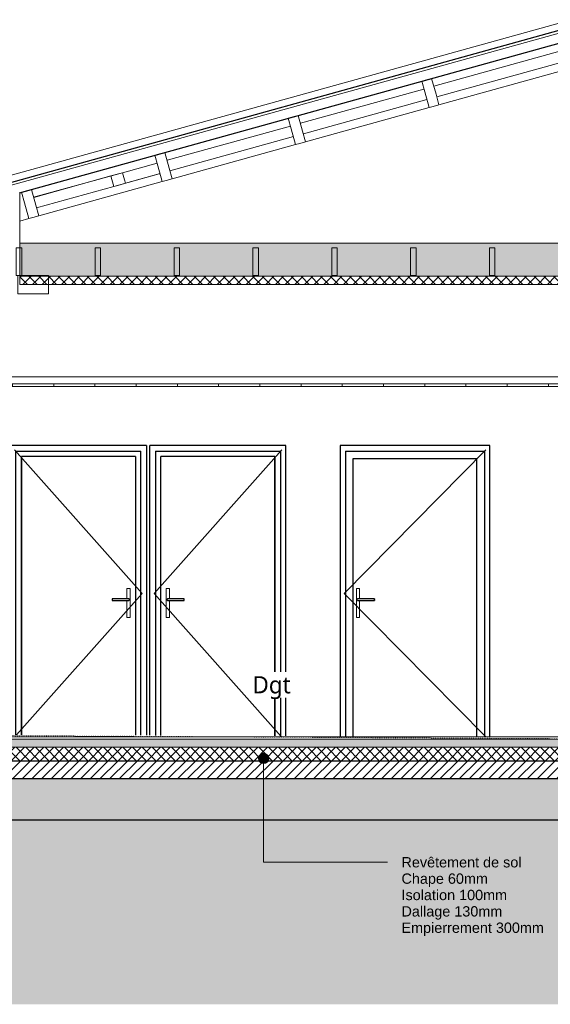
# Model space of a CAD drawing. Header units: millimetres. Extents: x -21851 to 219842, y -3161 to 6433.
# Tile 58 of 81: x 150466 to 154328, y -1945 to 5218. Entities that reach past the tile are written whole.
import ezdxf

# ---------------------------------------------------------------- set-up
doc = ezdxf.new("R2010")
doc.units = ezdxf.units.MM
doc.linetypes.add('A-pointilles', pattern=[0.53, 0, -0.53])
for name, color, linetype, lineweight in [('A-AREA-IDEN', 2, 'Continuous', 9), ('A-CLNG', 13, 'Continuous', 13), ('A-CLNG-FNSH', 13, 'Continuous', 13), ('A-CLNG-PATT', 13, 'Continuous', 13), ('A-DOOR', 31, 'Continuous', 25), ('A-DOOR-FRAM', 31, 'Continuous', 25), ('A-FLOR-FNSH', 192, 'Continuous', 13), ('A-FLOR-MCUT', 51, 'Continuous', 13), ('A-FLOR-PATT', 8, 'Continuous', 13), ('A-ROOF', 132, 'Continuous', 13), ('A-ROOF-FNSH', 132, 'Continuous', 13), ('C-TOPO-FNSH', 192, 'A-pointilles', 13), ('C-TOPO-MCUT', 51, 'Continuous', 25), ('C-TOPO-PATT', 8, 'Continuous', 100), ('G-ANNO-TEXT', 231, 'Continuous', 9), ('I-WALL', 2, 'Continuous', 13), ('S-BEAM', 12, 'Continuous', 13)]:
    doc.layers.add(name, color=color, linetype=linetype, lineweight=lineweight)
doc.styles.add('Arial', font='arial.ttf', dxfattribs={"height": 75})
doc.styles.add('Trebuchet MS_1', font='trebuc.ttf', dxfattribs={"height": 125})

# ---------------------------------------------------------------- blocks, each defined once
blk = doc.blocks.new('Family - IfcPlate - PLAT-251661-COUPE KK_50')
at = {"layer": 'S-BEAM', "color": 10, "lineweight": 18}
for p, q in [((28859.1, 4865.6), (27897.7, 4599)), ((29820.6, 4599), (28859.1, 4865.6)), ((27825.4, 4579), (26926.9, 4329.8)), ((30791.4, 4329.7), (29892.8, 4579)), ((26854.6, 4309.7), (25956, 4060.5)), ((31762.3, 4060.5), (30863.7, 4309.7)), ((25883.7, 4040.5), (24985.2, 3791.3)), ((32733.1, 3791.2), (31834.5, 4040.4)), ((24912.9, 3771.2), (24846.7, 3752.9)), ((32808.6, 3770.3), (32805.4, 3771.2))]:
    blk.add_line(p, q, dxfattribs=at)
blk = doc.blocks.new('Family - IfcBeam - FP-251752-COUPE KK_50')
at = {"layer": 'S-BEAM', "color": 10, "lineweight": 18}
for p, q in [((25419.2, 3558.5), (25395.3, 3558.5)), ((25395.3, 3558.5), (25395.3, 3478.1)), ((25435.3, 3558.5), (25419.2, 3558.5)), ((25435.3, 3439), (25435.3, 3558.5)), ((25395.3, 3478.1), (25395.3, 3358.5)), ((25435.3, 3358.5), (25435.3, 3439)), ((25395.3, 3358.5), (25411.4, 3358.5)), ((25411.4, 3358.5), (25435.3, 3358.5))]:
    blk.add_line(p, q, dxfattribs=at)
blk = doc.blocks.new('Family - IfcBeam - FP-251756-COUPE KK_50')
at = {"layer": 'S-BEAM', "color": 10, "lineweight": 18}
for p, q in [((27141.1, 3558.5), (27117.1, 3558.5)), ((27117.1, 3558.5), (27117.1, 3478.1)), ((27157.1, 3558.5), (27141.1, 3558.5)), ((27157.1, 3439), (27157.1, 3558.5)), ((27117.1, 3478.1), (27117.1, 3358.5)), ((27157.1, 3358.5), (27157.1, 3439)), ((27117.1, 3358.5), (27133.2, 3358.5)), ((27133.2, 3358.5), (27157.1, 3358.5))]:
    blk.add_line(p, q, dxfattribs=at)
blk = doc.blocks.new('Family - IfcBeam - FP-251792-COUPE KK_50')
at = {"layer": 'S-BEAM', "color": 10, "lineweight": 18}
for p, q in [((27715, 3558.5), (27691.1, 3558.5)), ((27691.1, 3558.5), (27691.1, 3478.1)), ((27731.1, 3558.5), (27715, 3558.5)), ((27731.1, 3439), (27731.1, 3558.5)), ((27691.1, 3478.1), (27691.1, 3358.5)), ((27731.1, 3358.5), (27731.1, 3439)), ((27691.1, 3358.5), (27707.2, 3358.5)), ((27707.2, 3358.5), (27731.1, 3358.5))]:
    blk.add_line(p, q, dxfattribs=at)
blk = doc.blocks.new('Family - IfcBeam - PANNE-251882-COUPE KK_50')
at = {"layer": 'S-BEAM', "color": 10, "lineweight": 18}
for p, q in [((27815.1, 4783.6), (27772, 4771.7)), ((27772, 4771.7), (27793.6, 4693.8)), ((27844.3, 4791.7), (27815.1, 4783.6)), ((27876.1, 4676.8), (27844.3, 4791.7)), ((27793.6, 4693.8), (27825.4, 4578.9)), ((27897.7, 4599), (27876.1, 4676.8)), ((27825.4, 4578.9), (27854.6, 4587)), ((27854.6, 4587), (27897.7, 4599))]:
    blk.add_line(p, q, dxfattribs=at)
blk = doc.blocks.new('Family - IfcBeam - FP-251908-COUPE KK_50')
at = {"layer": 'S-BEAM', "color": 10, "lineweight": 18}
for p, q in [((28288.9, 3558.5), (28265, 3558.5)), ((28265, 3558.5), (28265, 3478.1)), ((28305, 3558.5), (28288.9, 3558.5)), ((28305, 3439), (28305, 3558.5)), ((28265, 3478.1), (28265, 3358.5)), ((28305, 3358.5), (28305, 3439)), ((28265, 3358.5), (28281.1, 3358.5)), ((28281.1, 3358.5), (28305, 3358.5))]:
    blk.add_line(p, q, dxfattribs=at)
blk = doc.blocks.new('Family - IfcBeam - FP-251948-COUPE KK_50')
at = {"layer": 'S-BEAM', "color": 10, "lineweight": 18}
for p, q in [((24845.3, 3558.5), (24821.4, 3558.5)), ((24821.4, 3558.5), (24821.4, 3478.1)), ((24861.4, 3558.5), (24845.3, 3558.5)), ((24861.4, 3439), (24861.4, 3558.5)), ((24821.4, 3478.1), (24821.4, 3358.5)), ((24861.4, 3358.5), (24861.4, 3439)), ((24821.4, 3358.5), (24837.4, 3358.5)), ((24837.4, 3358.5), (24861.4, 3358.5))]:
    blk.add_line(p, q, dxfattribs=at)
blk = doc.blocks.new('Family - IfcBeam - CVT-251988-COUPE KK_50')
at = {"layer": 'S-BEAM', "color": 10, "lineweight": 18}
for p, q in [((24965.8, 3358.5), (24831.4, 3358.5)), ((24831.4, 3358.5), (24831.4, 3304.2)), ((24831.4, 3304.2), (24831.4, 3223.5)), ((25056.4, 3358.5), (24965.8, 3358.5)), ((25056.4, 3277.8), (25056.4, 3358.5)), ((24831.4, 3223.5), (24921.9, 3223.5)), ((24921.9, 3223.5), (25056.4, 3223.5)), ((25056.4, 3223.5), (25056.4, 3277.8))]:
    blk.add_line(p, q, dxfattribs=at)
blk = doc.blocks.new('Family - IfcBeam - ENTRETOISE-252212-COUPE KK_50')
at = {"layer": 'S-BEAM', "color": 10, "lineweight": 18}
for p, q in [((28821.6, 5000.5), (27860.3, 4733.9)), ((27881.7, 4656.8), (28821.6, 4917.5)), ((27788, 4713.8), (26889.5, 4464.7)), ((26910.8, 4387.6), (27809.4, 4636.8)), ((26817.2, 4444.6), (25918.6, 4195.4)), ((25940, 4118.3), (26838.6, 4367.5))]:
    blk.add_line(p, q, dxfattribs=at)
blk = doc.blocks.new('Family - IfcBeam - PANNE-252234-COUPE KK_50')
at = {"layer": 'S-BEAM', "color": 10, "lineweight": 18}
for p, q in [((25873.4, 4245.1), (25830.3, 4233.2)), ((25830.3, 4233.2), (25851.9, 4155.4)), ((25902.6, 4253.2), (25873.4, 4245.1)), ((25934.4, 4138.3), (25902.6, 4253.2)), ((25851.9, 4155.4), (25883.7, 4040.5)), ((25956, 4060.5), (25934.4, 4138.3)), ((25883.7, 4040.5), (25912.9, 4048.6)), ((25912.9, 4048.6), (25956, 4060.5))]:
    blk.add_line(p, q, dxfattribs=at)
blk = doc.blocks.new('Family - IfcBeam - ENTRETOISE-252254-COUPE KK_50')
at = {"layer": 'S-BEAM', "color": 10, "lineweight": 18}
for p, q in [((25846.3, 4175.6), (25593.5, 4105.5)), ((25564.7, 4097.4), (25508.5, 4081.4)), ((25530.4, 4004.5), (25861.6, 4096.3)), ((25593.5, 4105.5), (25564.7, 4097.4)), ((25608.1, 4054.2), (25593.5, 4105.5)), ((25615.4, 4028.6), (25867.6, 4098.5)), ((25508.5, 4081.4), (25516.1, 4054.6)), ((25516.1, 4054.6), (25530.4, 4004.5)), ((25530.4, 4004.5), (25559.6, 4012.8)), ((25559.6, 4012.8), (25615.4, 4028.6)), ((25615.4, 4028.6), (25608.1, 4054.2))]:
    blk.add_line(p, q, dxfattribs=at)
blk = doc.blocks.new('Family - IfcBeam - PANNE-252264-COUPE KK_50')
at = {"layer": 'S-BEAM', "color": 10, "lineweight": 18}
for p, q in [((24902.5, 3975.9), (24859.4, 3964)), ((24859.4, 3964), (24881, 3886.1)), ((24931.7, 3984), (24902.5, 3975.9)), ((24963.6, 3869.1), (24931.7, 3984)), ((24881, 3886.1), (24912.9, 3771.2)), ((24985.2, 3791.3), (24963.6, 3869.1)), ((24912.9, 3771.2), (24942.1, 3779.3)), ((24912.9, 3771.2), (24912.9, 3771.2)), ((24942.1, 3779.3), (24985.2, 3791.3))]:
    blk.add_line(p, q, dxfattribs=at)
blk = doc.blocks.new('Family - IfcBeam - FP-252288-COUPE KK_50')
at = {"layer": 'S-BEAM', "color": 10, "lineweight": 18}
for p, q in [((25993.2, 3558.5), (25969.2, 3558.5)), ((25969.2, 3558.5), (25969.2, 3478.1)), ((26009.2, 3558.5), (25993.2, 3558.5)), ((26009.2, 3439), (26009.2, 3558.5)), ((25969.2, 3478.1), (25969.2, 3358.5)), ((26009.2, 3358.5), (26009.2, 3439)), ((25969.2, 3358.5), (25985.3, 3358.5)), ((25985.3, 3358.5), (26009.2, 3358.5))]:
    blk.add_line(p, q, dxfattribs=at)
blk = doc.blocks.new('Family - IfcBeam - FP-252408-COUPE KK_50')
at = {"layer": 'S-BEAM', "color": 10, "lineweight": 18}
for p, q in [((26567.1, 3558.5), (26543.2, 3558.5)), ((26543.2, 3558.5), (26543.2, 3478.1)), ((26583.2, 3558.5), (26567.1, 3558.5)), ((26583.2, 3439), (26583.2, 3558.5)), ((26543.2, 3478.1), (26543.2, 3358.5)), ((26583.2, 3358.5), (26583.2, 3439)), ((26543.2, 3358.5), (26559.3, 3358.5)), ((26559.3, 3358.5), (26583.2, 3358.5))]:
    blk.add_line(p, q, dxfattribs=at)
blk = doc.blocks.new('Family - IfcBeam - ENTRETOISE-252424-COUPE KK_50')
at = {"layer": 'S-BEAM', "color": 10, "lineweight": 18}
for p, q in [((24947.7, 3926.4), (25593.5, 4105.5)), ((25861.6, 4096.3), (25867.8, 4098)), ((24947.8, 3925.9), (25508.5, 4081.4)), ((24969.2, 3848.9), (25530.4, 4004.5))]:
    blk.add_line(p, q, dxfattribs=at)
blk = doc.blocks.new('Family - IfcBeam - PANNE-252532-COUPE KK_50')
at = {"layer": 'S-BEAM', "color": 10, "lineweight": 18}
for p, q in [((26844.2, 4514.4), (26801.1, 4502.5)), ((26873.4, 4522.5), (26844.2, 4514.4)), ((26905.3, 4407.6), (26873.4, 4522.5)), ((26801.1, 4502.5), (26822.7, 4424.6)), ((26822.7, 4424.6), (26854.6, 4309.7)), ((26926.9, 4329.8), (26905.3, 4407.6)), ((26854.6, 4309.7), (26883.8, 4317.8)), ((26854.6, 4309.7), (26854.6, 4309.7)), ((26883.8, 4317.8), (26926.9, 4329.8))]:
    blk.add_line(p, q, dxfattribs=at)
blk = doc.blocks.new('GROUPE SCOLAIRE ST JULIEN - PRO - Ind A_importrevit_ifc-3-COUPE KK_50')
at = {"layer": 'S-BEAM', "color": 10, "lineweight": 18}
for name in ['Family - IfcBeam - ENTRETOISE-252212-COUPE KK_50', 'Family - IfcPlate - PLAT-251661-COUPE KK_50', 'Family - IfcBeam - PANNE-251882-COUPE KK_50', 'Family - IfcBeam - PANNE-252532-COUPE KK_50', 'Family - IfcBeam - PANNE-252234-COUPE KK_50', 'Family - IfcBeam - ENTRETOISE-252254-COUPE KK_50', 'Family - IfcBeam - ENTRETOISE-252424-COUPE KK_50', 'Family - IfcBeam - PANNE-252264-COUPE KK_50', 'Family - IfcBeam - FP-251948-COUPE KK_50', 'Family - IfcBeam - FP-251752-COUPE KK_50', 'Family - IfcBeam - FP-252288-COUPE KK_50', 'Family - IfcBeam - FP-252408-COUPE KK_50', 'Family - IfcBeam - FP-251756-COUPE KK_50', 'Family - IfcBeam - FP-251792-COUPE KK_50', 'Family - IfcBeam - FP-251908-COUPE KK_50', 'Family - IfcBeam - CVT-251988-COUPE KK_50']:
    blk.add_blockref(name, (0, 0), dxfattribs=at)
blk = doc.blocks.new('PINT_ plein-vitré - P90 plein-V29-COUPE KK_50')
at = {"layer": 'A-DOOR', "color": 20}
for p, q in [((27178.5, 2120), (27178.5, 6.2)), ((28268.5, 2120), (27178.5, 2120)), ((27218.5, 2080), (27218.5, 5.9)), ((27218.5, 2080), (28228.5, 2080)), ((28228.5, 2080), (28228.5, 0)), ((28268.5, 0), (28268.5, 2120)), ((27302.3, 997), (27302.3, 1003)), ((27428.3, 1006), (27305.3, 1006)), ((27311.4, 1006), (27311.3, 1006)), ((27428.3, 997), (27428.3, 1003)), ((27305.3, 994), (27428.3, 994)), ((27311.3, 994), (27311.4, 994))]:
    blk.add_line(p, q, dxfattribs=at)
at = {"layer": 'A-DOOR', "color": 30, "lineweight": 13}
for p, q in [((27208.5, 1045), (28238.5, 2090)), ((27320.4, 1080), (27296.4, 1080)), ((27296.4, 870), (27296.4, 1080)), ((27320.4, 1080), (27320.4, 1080)), ((27320.4, 1080), (27320.4, 1005.9)), ((27208.5, 1045), (28238.5, 0)), ((27320.4, 994.1), (27320.4, 870)), ((27320.4, 870), (27296.4, 870)), ((27320.4, 870), (27320.4, 870))]:
    blk.add_line(p, q, dxfattribs=at)
at = {"layer": 'A-DOOR', "color": 20}
for centre, start_param, end_param in [((27428.3, 1003), 0, 1.570796), ((27428.3, 997), 1.570796, 3.141593)]:
    blk.add_ellipse(centre, major_axis=(0, 3), ratio=0.00192, start_param=start_param, end_param=end_param, dxfattribs=at)
for points, knots in [([(27302.3, 1003), (27302.3, 1003.3), (27302.4, 1003.7), (27302.5, 1004.2), (27302.7, 1004.5), (27302.9, 1004.8), (27303.1, 1005), (27303.3, 1005.2), (27303.5, 1005.4), (27303.8, 1005.6), (27304, 1005.7), (27304.2, 1005.8), (27304.7, 1005.9), (27305.1, 1006), (27305.3, 1006)], [0, 0, 0, 0, 0.166667, 0.25, 0.333333, 0.416667, 0.458333, 0.5, 0.583333, 0.666667, 0.708333, 0.75, 0.833333, 1, 1, 1, 1]), ([(27305.3, 994), (27305.1, 994), (27304.7, 994.1), (27304.2, 994.2), (27303.9, 994.4), (27303.7, 994.5), (27303.5, 994.7), (27303.3, 994.8), (27303.1, 995), (27302.9, 995.2), (27302.7, 995.5), (27302.5, 995.8), (27302.4, 996.3), (27302.3, 996.7), (27302.3, 997)], [0, 0, 0, 0, 0.166667, 0.25, 0.333333, 0.375, 0.416667, 0.5, 0.541667, 0.583333, 0.666667, 0.75, 0.833333, 1, 1, 1, 1])]:
    blk.add_open_spline(points, degree=3, knots=knots, dxfattribs=at)
at = {"layer": 'A-DOOR-FRAM', "color": 20}
for p, q in [((27273.5, 5.7), (27273.5, 2025)), ((27273.5, 2025), (28173.5, 2025)), ((28173.5, 0.7), (28173.5, 2025))]:
    blk.add_line(p, q, dxfattribs=at)
blk = doc.blocks.new('PINT_ plein-vitré - P80 plein-7767722-COUPE KK_50')
at = {"layer": 'A-DOOR', "color": 20}
for p, q in [((25768.2, 2120), (24778.2, 2120)), ((24778.2, 2120), (24778.2, 15.6)), ((24818.2, 15.4), (24818.2, 2080)), ((24818.2, 2080), (25728.2, 2080)), ((25728.2, 12.3), (25728.2, 2080)), ((25768.2, 2120), (25768.2, 12.2)), ((25688.2, 2040), (24858.2, 2040)), ((24858.2, 15.3), (24858.2, 2040)), ((25688.2, 2040), (25688.2, 12.4)), ((25641.1, 1006), (25518.1, 1006)), ((25518.1, 1003), (25518.1, 997)), ((25641.2, 1006), (25641.1, 1006)), ((25644.1, 1003), (25644.1, 997)), ((25644.2, 1003), (25644.2, 997)), ((25518.1, 994), (25641.1, 994)), ((25641.1, 994), (25641.2, 994))]:
    blk.add_line(p, q, dxfattribs=at)
at = {"layer": 'A-DOOR', "color": 30, "lineweight": 13}
for p, q in [((25738.2, 1045), (24808.2, 2090)), ((25650.2, 1080), (25626.2, 1080)), ((25626.2, 1080), (25626.2, 1005.9)), ((25650.2, 870), (25650.2, 1080)), ((25650.2, 1080), (25650.2, 1080)), ((25738.2, 1045), (24821.6, 15.1)), ((25626.2, 994.1), (25626.2, 870)), ((25626.2, 870), (25650.2, 870)), ((25650.2, 870), (25650.2, 870))]:
    blk.add_line(p, q, dxfattribs=at)
at = {"layer": 'A-DOOR', "color": 20}
for centre, ratio, start_param, end_param in [((25518.1, 1003), 0.00192, 0, 1.570796), ((25641.2, 1003), 0.999998, 4.712389, 5.497787), ((25518.1, 997), 0.00192, 1.570796, 3.141593), ((25641.2, 997), 0.999998, 3.926991, 4.712389)]:
    blk.add_ellipse(centre, major_axis=(0, 3), ratio=ratio, start_param=start_param, end_param=end_param, dxfattribs=at)
for points, knots in [([(25641.1, 1006), (25641.4, 1006), (25641.7, 1005.9), (25642.2, 1005.8), (25642.5, 1005.6), (25642.8, 1005.5), (25643, 1005.3), (25643.2, 1005.2), (25643.3, 1005), (25643.5, 1004.8), (25643.7, 1004.5), (25643.9, 1004.2), (25644, 1003.7), (25644.1, 1003.3), (25644.1, 1003)], [0, 0, 0, 0, 0.166667, 0.25, 0.333333, 0.375, 0.416667, 0.5, 0.541667, 0.583333, 0.666667, 0.75, 0.833333, 1, 1, 1, 1]), ([(25644.1, 997), (25644.1, 996.7), (25644, 996.3), (25643.9, 995.8), (25643.7, 995.5), (25643.5, 995.2), (25643.3, 995), (25643.2, 994.8), (25642.9, 994.6), (25642.6, 994.4), (25642.4, 994.3), (25642.2, 994.2), (25641.7, 994.1), (25641.4, 994), (25641.1, 994)], [0, 0, 0, 0, 0.166667, 0.25, 0.333333, 0.416667, 0.458333, 0.5, 0.583333, 0.666667, 0.708333, 0.75, 0.833333, 1, 1, 1, 1])]:
    blk.add_open_spline(points, degree=3, knots=knots, dxfattribs=at)
at = {"layer": 'A-DOOR-FRAM', "color": 20}
blk.add_line((24858.2, 2040), (24858.2, 15.3), dxfattribs=at)
blk = doc.blocks.new('PINT_ plein-vitré - P80 plein-7767723-COUPE KK_50')
at = {"layer": 'A-DOOR', "color": 20}
for p, q in [((26784.2, 2120), (25794.2, 2120)), ((25794.2, 12.1), (25794.2, 2120)), ((25834.2, 2080), (25834.2, 11.9)), ((25834.2, 2080), (26744.2, 2080)), ((26744.2, 2080), (26744.2, 8.8)), ((26784.2, 8.4), (26784.2, 2120)), ((25874.2, 11.8), (25874.2, 2040)), ((26704.2, 2040), (25874.2, 2040)), ((26704.2, 2040), (26704.2, 8.9)), ((25918.2, 997), (25918.2, 1003)), ((25918.3, 997), (25918.3, 1003)), ((25921.3, 1006), (25921.2, 1006)), ((26044.3, 1006), (25921.3, 1006)), ((26044.3, 997), (26044.3, 1003)), ((25921.2, 994), (25921.3, 994)), ((25921.3, 994), (26044.3, 994))]:
    blk.add_line(p, q, dxfattribs=at)
at = {"layer": 'A-DOOR', "color": 30, "lineweight": 13}
for p, q in [((25824.2, 1045), (26754.2, 2090)), ((25936.2, 1080), (25912.2, 1080)), ((25912.2, 1080), (25912.2, 870)), ((25912.2, 1080), (25912.2, 1080)), ((25936.2, 1005.9), (25936.2, 1080)), ((25824.2, 1045), (26750.3, 4.4)), ((25936.2, 870), (25936.2, 994.1)), ((25912.2, 870), (25936.2, 870)), ((25912.2, 870), (25912.2, 870))]:
    blk.add_line(p, q, dxfattribs=at)
at = {"layer": 'A-DOOR', "color": 20}
for centre, ratio, start_param, end_param in [((25921.2, 1003), 0.999998, 0.785398, 1.570796), ((26044.3, 1003), 0.00192, 4.712389, 6.283185), ((25921.2, 997), 0.999998, 1.570796, 2.356194), ((26044.3, 997), 0.00192, 3.141593, 4.712389)]:
    blk.add_ellipse(centre, major_axis=(0, 3), ratio=ratio, start_param=start_param, end_param=end_param, dxfattribs=at)
for points, knots in [([(25918.3, 1003), (25918.3, 1003.3), (25918.3, 1003.7), (25918.5, 1004.2), (25918.7, 1004.5), (25918.9, 1004.8), (25919, 1005), (25919.2, 1005.2), (25919.4, 1005.4), (25919.7, 1005.6), (25919.9, 1005.7), (25920.2, 1005.8), (25920.6, 1005.9), (25921, 1006), (25921.3, 1006)], [0, 0, 0, 0, 0.166667, 0.25, 0.333333, 0.416667, 0.458333, 0.5, 0.583333, 0.666667, 0.708333, 0.75, 0.833333, 1, 1, 1, 1]), ([(25921.3, 994), (25921, 994), (25920.6, 994.1), (25920.1, 994.2), (25919.8, 994.4), (25919.6, 994.5), (25919.4, 994.7), (25919.2, 994.8), (25919, 995), (25918.9, 995.2), (25918.7, 995.5), (25918.5, 995.8), (25918.3, 996.3), (25918.3, 996.7), (25918.3, 997)], [0, 0, 0, 0, 0.166667, 0.25, 0.333333, 0.375, 0.416667, 0.5, 0.541667, 0.583333, 0.666667, 0.75, 0.833333, 1, 1, 1, 1])]:
    blk.add_open_spline(points, degree=3, knots=knots, dxfattribs=at)
at = {"layer": 'A-DOOR-FRAM', "color": 20}
blk.add_line((26704.2, 8.9), (26704.2, 2040), dxfattribs=at)

msp = doc.modelspace()

# ---------------------------------------------------------------- hatches: boundary and pattern name
at = {"layer": 'A-CLNG-PATT'}
h = msp.add_hatch(dxfattribs=at)
h.set_pattern_fill('FP_73', color=30, angle=-135, style=0, pattern_type=2)
h.set_pattern_definition([(225, (136292.473, 3591.475), (-88.89959, -177.79988), [15.715, -110.008]), (225, (136259.135, 3513.69), (-88.89959, -177.79988), [15.715, -110.008]), (225, (136248.024, 3591.475), (-88.89959, -177.79988), [15.715, -110.008]), (225, (136214.686, 3513.69), (-88.89959, -177.79988), [15.715, -110.008]), (251.565, (136281.36, 3580.362), (-88.89985, -355.599625), [35.141, -245.986]), (251.565, (136270.248, 3547.024), (-88.89985, -355.599625), [35.141, -245.986]), (251.565, (136236.91, 3580.362), (-88.89985, -355.599625), [35.141, -245.986]), (251.565, (136225.798, 3547.024), (-88.89985, -355.599625), [35.141, -245.986]), (315, (136281.36, 3513.69), (-88.89959, 177.79988), [15.715, -110.008]), (315, (136248.024, 3591.475), (-88.89959, 177.79988), [15.715, -110.008]), (315, (136236.91, 3513.69), (-88.89959, 177.79988), [15.715, -110.008]), (315, (136203.574, 3591.475), (-88.89959, 177.79988), [15.715, -110.008]), (288.435, (136270.248, 3547.024), (-88.89985, 355.599625), [35.141, -245.986]), (288.435, (136259.136, 3580.362), (-88.89985, 355.599625), [35.141, -245.986]), (288.435, (136225.798, 3547.024), (-88.89985, 355.599625), [35.141, -245.986]), (288.435, (136214.686, 3580.362), (-88.89985, 355.599625), [35.141, -245.986])])
h.paths.add_polyline_path([(114093.7, 3351.5), (123622.2, 3351.5), (123622.2, 3591.5), (114093.7, 3591.5), (114093.7, 3393.1)])
h.paths.add_polyline_path([(158491.3, 3351.5), (158491.3, 3591.5), (150466.3, 3591.5), (150466.3, 3351.5), (158452.8, 3351.5)])
h = msp.add_hatch(dxfattribs=at)
h.set_pattern_fill('FP_72', color=30, angle=-135, style=0, pattern_type=2)
h.set_pattern_definition([(225, (136292.473, 3591.475), (35.35534, -35.35534), []), (315, (136292.473, 3591.475), (35.35534, 35.35534), [])])
h.paths.add_polyline_path([(114156.7, 3291.5), (120176, 3291.5), (120176, 3351.5), (114093.7, 3351.5), (114093.7, 3291.5), (114141.7, 3291.5)])
h.paths.add_polyline_path([(123622.2, 3291.5), (123622.2, 3351.5), (120238, 3351.5), (120238, 3291.5), (123597.1, 3291.5)])
h.paths.add_polyline_path([(158491.3, 3291.5), (158491.3, 3351.5), (150466.3, 3351.5), (150466.3, 3291.5), (158452.8, 3291.5)])
h = msp.add_hatch(dxfattribs=at)
h.set_pattern_fill('FP_93', color=30, style=0, pattern_type=2)
h.set_pattern_definition([(90, (131213.12, 3183.1), (-300, 2e-14), [])])
h.paths.add_polyline_path([(158337.7, 2550), (158428.3, 2550), (158428.3, 2570), (146127.2, 2570), (146127.2, 2550), (157417.5, 2550)])
at = {"layer": 'A-FLOR-PATT'}
h = msp.add_hatch(dxfattribs=at)
h.set_pattern_fill('FP_84', color=30, style=0, pattern_type=2)
h.set_pattern_definition([(0, (131213.12, 3183.113), (203.2, 50.8), [16.764, -135.636, 16.764, -135.636, -812.8]), (0, (131213.12, 3183.113), (203.2, 50.8), [-304.8, 16.764, -288.036, 16.764, -135.636, -355.6]), (0, (131213.12, 3183.113), (203.2, 50.8), [-762, 16.764, -84.836, 16.764, -237.236]), (120, (131289.32, 3208.513), (-145.59409, 150.57636), [16.764, -135.636, 16.764, -135.636, -812.8]), (120, (131289.32, 3208.513), (-145.59409, 150.57636), [-304.8, 16.764, -288.036, 16.764, -135.636, -355.6]), (120, (131289.32, 3208.513), (-145.59409, 150.57636), [-762, 16.764, -84.836, 16.764, -237.236]), (240, (131314.72, 3310.113), (-57.60591, -201.37636), [16.764, -135.636, 16.764, -135.636, -812.8]), (240, (131314.72, 3310.113), (-57.60591, -201.37636), [-304.8, 16.764, -288.036, 16.764, -135.636, -355.6]), (240, (131314.72, 3310.113), (-57.60591, -201.37636), [-762, 16.764, -84.836, 16.764, -237.236])])
h.paths.add_polyline_path([(131534.5, -75), (131745.9, -75), (131745.9, -15), (114156.7, -15), (114156.7, -75), (131419.5, -75)])
h.paths.add_polyline_path([(114093.7, -75), (114093.7, -15), (114081.2, -15), (114081.2, -75)])
h.paths.add_polyline_path([(158431.4, -75), (158431.4, -15), (142315.6, -15), (142315.6, -75), (158337.7, -75)])
h = msp.add_hatch(dxfattribs=at)
h.set_pattern_fill('FP_52', color=30, angle=-135, style=0, pattern_type=2)
h.set_pattern_definition([(225, (136292.474, 9e-13), (35.35534, -35.35534), []), (315, (136292.474, 9e-13), (35.35534, 35.35534), [])])
h.paths.add_polyline_path([(114081.2, -175), (114093.7, -175), (114093.7, -75), (114081.2, -75), (114081.2, -99.6)])
h.paths.add_polyline_path([(149134.9, -175), (158503.8, -175), (158503.8, -75), (142315.6, -75), (142315.6, -175), (148674.8, -175)])
h.paths.add_polyline_path([(131745.9, -175), (131745.9, -75), (114156.7, -75), (114156.7, -175), (131649.5, -175)])
h = msp.add_hatch(dxfattribs=at)
h.set_pattern_fill('FP_53', color=30, angle=-135, style=0, pattern_type=2)
h.set_pattern_definition([(225, (136292.474, 9e-13), (35.35534, -35.35534), [])])
h.paths.add_polyline_path([(114081.2, -305), (131825.9, -305), (131825.9, -175.1), (114081.2, -175), (114081.2, -231.4)])
h.paths.add_polyline_path([(158503.8, -305), (158503.8, -175), (142235.6, -175.1), (142235.6, -305), (158337.7, -305)])
h = msp.add_hatch(dxfattribs=at)
h.set_pattern_fill('FP_50', color=30, angle=48.0128, style=0, pattern_type=2)
h.set_pattern_definition([(48.0128, (136202.474, -125), (1000.0001228, 1125.000363), [16.817, -1664.886]), (4.9698, (136213.7236, -112.5), (-1500.0002544, -125.0019374), [28.858, -2856.991]), (312.5108, (136242.4734, -110), (-1250.0084237, 1374.9927108), [20.348, -2014.504]), (87.2738, (136291.223, -78.7496), (-124.9955135, -2500.0002372), [26.28, -2601.695]), (112.8338, (136292.473, -52.5), (625.0042988, -1499.9985455), [25.769, -2551.172]), (177.2738, (136282.473, -28.75), (2500.0002372, -124.9955135), [26.28, -2601.695]), (217.6938, (136256.2236, -27.5), (1625.0092492, 1249.98715025), [34.754, -3440.606]), (252.2558, (136228.7234, -48.7506), (-874.977428, -2750.0070075), [32.811, -3248.29]), (301.4298, (136218.7236, -80), (1000.0070216, -1624.9956933), [26.369, -2610.509]), (355.2368, (136232.474, -102.5), (-1375.000835, 124.9897056), [30.104, -1475.095]), (42.3978, (136262.4735, -104.9997), (1499.99125934, 1375.0101043), [38.931, -3854.172]), (318.8138, (136167.473, -77.499), (874.996347, -750.0041633), [13.288, -1315.48]), (351.4688, (136177.473, -86.2504), (-1624.9983925, 250.0125126), [25.28, -2502.689]), (44.9998, (136202.47, -90), (0.00044, 124.9995), [17.678, -159.099]), (23.1988, (136211.223, -105), (-624.998536, -250.00238), [9.52, -942.452]), (111.8018, (136219.973, -101.25), (125.00263, -374.999556), [13.463, -659.683]), (210.9638, (136214.973, -88.75), (-375.00016, -250.000118), [21.866, -707.003]), (341.5648, (136196.223, -100), (-249.99932, 125.000556), [15.811, -379.473]), (196.3898, (136292.473, -101.25), (-1249.9981067, -375.0054432), [22.15, -2192.856]), (250.3458, (136271.223, -107.5), (500.008526, 1374.9965492), [18.583, -1839.676]), (113.1988, (136196.223, -125), (250.002774, -624.999455), [19.039, -932.932]), (163.6108, (136188.723, -107.5), (1250.0020337, -374.9923533), [22.15, -2192.856]), (159.4438, (136292.473, -23.75), (624.999753, -250.001696), [21.36, -1046.641]), (114.7748, (136272.473, -16.2495), (624.991955, -1375.003089), [17.897, -1771.83]), (246.8018, (136194.973, -7e-05), (-249.996229, -625.002073), [19.039, -932.932]), (197.3538, (136187.474, -17.5), (1625.0015577, 499.993372), [20.954, -2074.428]), (249.4438, (136256.223, -0.0003), (250.001696, 624.999753), [10.68, -1057.32]), (281.3098, (136202.473, 0.0003), (124.999346, -500.000337), [6.374, -631.004]), (345.9638, (136203.723, -6.25), (-374.999704, 124.999666), [25.769, -489.619]), (6.0088, (136228.724, -12.5), (-1250.0000584, -124.9952635), [23.881, -2364.24]), (123.6898, (136214.973, -77.5), (124.99858, -250.000634), [18.028, -432.666]), (173.1568, (136204.9735, -62.5004), (-2124.9985029, 250.016252), [31.474, -3115.945]), (240.9458, (136173.723, -58.75), (499.993725, 875.00349), [12.87, -1274.084]), (269.9998, (136167.47, -70), (124.99956, -125.00044), [7.5, -117.5]), (300.2568, (136231.223, -16.25), (-500.0052535, 874.9969423), [17.365, -1719.19]), (228.0128, (136239.974, -31.25), (-1000.0001228, -1125.000363), [33.634, -1648.069]), (179.9998, (136217.47, -56.25), (-125.00044, -124.99956), [32.5, -92.5]), (145.3048, (136184.973, -56.2506), (1249.99914, -875.0012817), [19.764, -1956.659]), (74.0548, (136168.723, -45), (124.998327, 500.000298), [18.2, -891.813]), (27.6458, (136173.723, -27.5003), (2375.0040554, 1249.9930693), [29.633, -2933.684]), (355.4258, (136199.9733, -13.75), (1624.9994053, -125.0079832), [31.35, -3103.634])])
h.paths.add_polyline_path([(130729.3, -605), (131825.9, -605), (131825.9, -305), (114081.2, -305), (114081.2, -605), (129809, -605)])
h.paths.add_polyline_path([(158503.8, -605), (158503.8, -305), (142235.6, -305), (142235.6, -605), (158337.7, -605)])
at = {"layer": 'C-TOPO-PATT', "lineweight": 13}
h = msp.add_hatch(dxfattribs=at)
h.set_pattern_fill('FP_97', color=256, style=0, pattern_type=2)
h.set_pattern_definition([(45, (134070.62, 6040.61), (213.84253, 356.40374), [1612.9, -806.45]), (135, (134070.62, 6040.61), (213.84253, -356.40374), [1612.9, -806.45])])
h.paths.add_polyline_path([(107722.2, -1944.7), (166620.3, -1944.7), (166620.3, 5.6), (158733.8, -12.6), (158733.8, -75), (158503.8, -75), (158503.8, -605), (142235.6, -605), (142235.6, -20), (134870.5, -20.5), (131825.9, -25.3), (131825.9, -605), (114081.2, -605), (114081.2, -50), (112888.3, -50), (112464.6, -50.8), (109307.9, -75.4), (108201.8, -100.8), (107722.2, -106.8), (107722.2, -890.4)])
at = {"layer": 'G-ANNO-TEXT'}
h = msp.add_hatch(color=7, dxfattribs=at)
edge = h.paths.add_edge_path()
edge.add_arc((152241.3, -156), 37.5, 0, 360)

# ---------------------------------------------------------------- linework, layer by layer
at = {"layer": 'A-CLNG', "color": 30}
for p, q in [((158491.3, 3591.5), (150466.3, 3591.5)), ((150466.3, 3591.5), (150466.3, 3291.5)), ((158491.3, 3351.5), (150466.3, 3351.5)), ((150466.3, 3291.5), (158491.3, 3291.5)), ((158428.3, 2620), (146350.2, 2620)), ((158428.3, 2570), (146127.2, 2570))]:
    msp.add_line(p, q, dxfattribs=at)
at = {"layer": 'A-CLNG-FNSH', "color": 30}
msp.add_line((146127.2, 2550), (158428.3, 2550), dxfattribs=at)
at = {"layer": 'A-FLOR-FNSH', "color": 30}
msp.add_line((158431.4, 0), (142315.6, 0), dxfattribs=at)
at = {"layer": 'A-FLOR-FNSH', "color": 20, "lineweight": 25}
for p, q in [((158503.8, -175), (142315.5, -175)), ((158503.8, -305), (142235.6, -305))]:
    msp.add_line(p, q, dxfattribs=at)
at = {"layer": 'A-FLOR-MCUT', "color": 30}
for p, q in [((158431.4, -15), (142315.6, -15)), ((158431.4, -75), (142315.6, -75))]:
    msp.add_line(p, q, dxfattribs=at)
at = {"layer": 'A-ROOF', "color": 20, "lineweight": 25}
for p, q in [((150068.3, 3943.4), (154478.8, 5166.5)), ((150464.8, 3960), (154478.8, 5073.1))]:
    msp.add_line(p, q, dxfattribs=at)
at = {"layer": 'A-ROOF', "color": 30}
msp.add_line((150068.3, 3922.6), (154478.8, 5145.8), dxfattribs=at)
at = {"layer": 'A-ROOF-FNSH', "color": 30}
msp.add_line((154478.8, 5218.4), (150068.3, 3995.3), dxfattribs=at)
at = {"layer": 'C-TOPO-FNSH', "color": 40}
msp.add_line((154648, -14), (148102.1, 22.7), dxfattribs=at)
at = {"layer": 'C-TOPO-MCUT'}
msp.add_line((158503.8, -605), (142235.6, -605), dxfattribs=at)
at = {"layer": 'G-ANNO-TEXT', "color": 50}
for p, q in [((152241.3, -156), (152241.3, -911.3)), ((152241.3, -911.3), (153142.9, -911.3))]:
    msp.add_line(p, q, dxfattribs=at)
msp.add_circle((152241.3, -156), 37.5, dxfattribs=at)
at = {"layer": 'I-WALL', "color": 30}
msp.add_line((150466.3, 3591.5), (150466.3, 3960.4), dxfattribs=at)

# ---------------------------------------------------------------- block references
at = {"color": 50, "lineweight": 5}
msp.add_blockref('GROUPE SCOLAIRE ST JULIEN - PRO - Ind A_importrevit_ifc-3-COUPE KK_50', (125619.6, 0), dxfattribs=at)
at = {"layer": 'A-DOOR', "color": 30, "lineweight": 13}
for name in ['PINT_ plein-vitré - P80 plein-7767722-COUPE KK_50', 'PINT_ plein-vitré - P80 plein-7767723-COUPE KK_50', 'PINT_ plein-vitré - P90 plein-V29-COUPE KK_50']:
    msp.add_blockref(name, (125619.6, 0), dxfattribs=at)

# ---------------------------------------------------------------- texts
at = {"layer": 'G-ANNO-TEXT', "color": 7, "char_height": 75, "attachment_point": 1, "style": 'Arial'}
for s, insert, width in [('Revêtement de sol', (153244.5, -873.8), 1046.202), ('Chape 60mm', (153244.5, -992.9), 765.612), ('Isolation 100mm', (153244.5, -1111.9), 937.974), ('Dallage 130mm', (153244.5, -1231), 889.873), ('Empierrement 300mm', (153244.5, -1350), 1266.666)]:
    msp.add_mtext(s, dxfattribs=dict(at, insert=insert, width=width))

# ---------------------------------------------------------------- next in the draw order: texts
at = {"layer": 'A-AREA-IDEN', "insert": (152160.3, 442.3), "char_height": 125, "width": 324.683, "attachment_point": 1, "style": 'Trebuchet MS_1', "bg_fill": 3, "box_fill_scale": 1.25, "bg_fill_color": 256, "bg_fill_true_color": 13158600, "bg_fill_transparency": 0}
msp.add_mtext('Dgt', dxfattribs=at)

doc.saveas('drawing.dxf')
